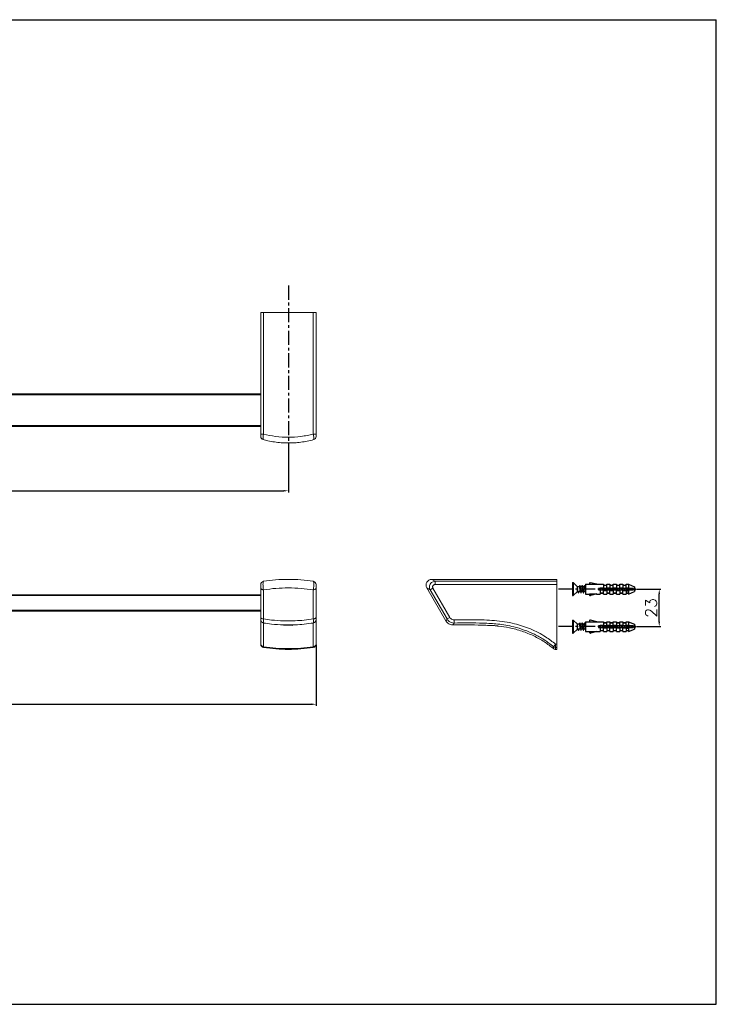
# Model space of a CAD drawing. Extents: x 271 to 1127, y 374 to 979.
# Tile 2 of 2: x 699 to 1127, y 374 to 979. Entities that reach past the tile are written whole.
import ezdxf

# ---------------------------------------------------------------- set-up
doc = ezdxf.new("R2010")
doc.units = 0
doc.header["$LTSCALE"] = 23.1
doc.linetypes.add('CENTER', pattern=[0.6, 0.375, -0.075, 0.075, -0.075])
doc.layers.get('0').update_dxf_attribs({"linetype": 'CONTINUOUS'})
doc.layers.get('Defpoints').update_dxf_attribs({"linetype": 'CONTINUOUS'})
doc.styles.get("Standard").update_dxf_attribs({"font": 'txt.shx', "bigfont": 'whgtxt.shx'})
doc.dimstyles.get("Standard").update_dxf_attribs({"dimtxt": 2.5, "dimasz": 0.18, "dimexe": 0.18, "dimexo": 0.0625, "dimgap": 0.09, "dimtad": 0, "dimtih": 1, "dimtoh": 1, "dimdec": 4, "dimzin": 0, "dimdsep": 46, "dimtxsty": 'Standard', "dimcen": 0.09, "dimadec": 0, "dimazin": 0, "dimtp": 0.001, "dimtm": 0.001, "dimtfac": 1, "dimtdec": 4, "dimtofl": 0, "dimtmove": 0, "dimatfit": 0, "dimfxl": 0, "dimtolj": 1, "dimtzin": 0, "dimarcsym": 0})

# ---------------------------------------------------------------- blocks, each defined once
blk = doc.blocks.new('A$C32A71373')
at = {"color": 2, "linetype": 'Continuous'}
for p, q in [((0, 420), (594, 420)), ((594, 0), (594, 420)), ((0, 0), (594, 0))]:
    blk.add_line(p, q, dxfattribs=at)
blk = doc.blocks.new('A$C31D75944')
at = {"color": 7, "linetype": 'Continuous', "lineweight": 15}
for p, q in [((-98.01, 235.93), (-174.69, 235.93)), ((-98.01, 234.74), (-98.01, 235.93)), ((-177.72, 230.68), (-166.05, 210.46)), ((-173.97, 230.54), (-175.68, 229.55)), ((-173.97, 230.54), (-163.6, 212.59)), ((-172.69, 232.76), (-172.69, 234.74)), ((-172.69, 234.74), (-98.01, 234.74)), ((-98.01, 232.76), (-172.69, 232.76)), ((-98.01, 234.74), (-98.01, 232.76)), ((-98.01, 232.76), (-98.01, 196.11)), ((-165.32, 211.6), (-175.68, 229.55)), ((-163.6, 212.59), (-165.32, 211.6)), ((-161.66, 208), (-161.66, 208)), ((-161.04, 211.11), (-161.04, 209.13)), ((-98.64, 196.11), (-99.93, 194.6)), ((-98.64, 196.11), (-98.01, 196.11)), ((-98.64, 196.11), (-98.64, 194.13)), ((-98.01, 194.13), (-98.64, 194.13)), ((-98.01, 196.11), (-98.01, 194.13)), ((-98.01, 192.93), (-98.01, 194.13)), ((-98.64, 192.95), (-98.64, 192.93)), ((-98.64, 192.93), (-98.01, 192.93))]:
    blk.add_line(p, q, dxfattribs=at)
for centre, radius, start, end in [((-174.69, 232.43), 3.5, 89.98407, 210.03352), ((-98.64, 196.15), 2.01, 230.37874, 270.04783)]:
    blk.add_arc(centre, radius, start, end, dxfattribs=at)
at = {"color": 8, "linetype": 'Continuous', "lineweight": 15}
for points, knots in [([(-174.69, 235.93), (-174.69, 235.93), (-174.86, 236.03), (-174.31, 235.71), (-173.23, 235.07), (-172.69, 234.74)], [0, 0, 0, 0, 0.000572, 0.494644, 1, 1, 1, 1]), ([(-175.68, 229.55), (-176.23, 229.86), (-177.33, 230.47), (-177.89, 230.78), (-177.72, 230.68), (-177.72, 230.68)], [0, 0, 0, 0, 0.4942676, 0.9994406, 1, 1, 1, 1]), ([(-165.99, 210.49), (-165.99, 210.49), (-166.01, 210.46), (-165.78, 210.85), (-165.47, 211.35), (-165.32, 211.6)], [0, 0, 0, 0, 0.2682631, 0.6333506, 1, 1, 1, 1]), ([(-161.04, 209.13), (-161.18, 208.88), (-161.46, 208.36), (-161.67, 207.98), (-161.66, 207.99), (-161.66, 208)], [0, 0, 0, 0, 0.3851579, 0.7719575, 1, 1, 1, 1]), ([(-99.93, 193.41), (-99.93, 193.46), (-99.93, 193.55), (-99.93, 194.25), (-99.93, 194.6)], [0, 0, 0, 0, 0.4979915, 1, 1, 1, 1]), ([(-98.64, 194.13), (-98.64, 193.78), (-98.64, 193.08), (-98.64, 192.98), (-98.64, 192.93)], [0, 0, 0, 0, 0.49895, 1, 1, 1, 1])]:
    blk.add_open_spline(points, degree=3, knots=knots, dxfattribs=at)
at = {"color": 7, "linetype": 'Continuous', "lineweight": 15}
for points, knots in [([(-175.68, 229.55), (-175.72, 229.63), (-175.93, 230.04), (-176.15, 230.86), (-176.09, 232), (-175.66, 233.08), (-174.89, 233.97), (-173.86, 234.6), (-173.07, 234.69), (-172.69, 234.74)], [0, 0, 0, 0, 0.036764, 0.19458, 0.350392, 0.507726, 0.669831, 0.83606, 1, 1, 1, 1]), ([(-172.69, 232.76), (-172.86, 232.75), (-173.2, 232.72), (-173.66, 232.45), (-173.99, 232.07), (-174.17, 231.61), (-174.19, 231.11), (-174.09, 230.75), (-173.99, 230.58), (-173.97, 230.54)], [0, 0, 0, 0, 0.165799, 0.331827, 0.4924, 0.648165, 0.8035, 0.962649, 1, 1, 1, 1]), ([(-163.6, 212.59), (-163.41, 212.32), (-163.02, 211.78), (-162.1, 211.23), (-161.41, 211.15), (-161.04, 211.11)], [0, 0, 0, 0, 0.322323, 0.644715, 1, 1, 1, 1]), ([(-166.03, 210.47), (-166, 210.41), (-165.81, 210.01), (-165.24, 209.37), (-164.33, 208.63), (-163.23, 208.15), (-162.31, 207.93), (-161.78, 207.97), (-161.66, 207.97)], [0, 0, 0, 0, 0.041554, 0.254767, 0.475971, 0.700509, 0.930566, 1, 1, 1, 1]), ([(-161.04, 209.13), (-161.65, 209.2), (-162.81, 209.34), (-164.34, 210.25), (-164.99, 211.15), (-165.32, 211.6)], [0, 0, 0, 0, 0.355171, 0.677815, 1, 1, 1, 1]), ([(-161.66, 207.93), (-158.73, 207.92), (-152.82, 207.91), (-145.35, 207.97), (-140.81, 207.7), (-139.26, 207.61)], [0, 0, 0, 0, 0.3920989, 0.7913365, 1, 1, 1, 1]), ([(-161.04, 211.11), (-157.94, 211.12), (-151.75, 211.13), (-143.47, 211.08), (-136.2, 210.72), (-129.99, 210.02), (-124.21, 208.89), (-118.91, 207.34), (-114.05, 205.52), (-109.32, 203.29), (-104.04, 200.31), (-100.64, 197.67), (-98.64, 196.11)], [0, 0, 0, 0, 0.141282, 0.282545, 0.377623, 0.472751, 0.567672, 0.645862, 0.724052, 0.804248, 0.884436, 1, 1, 1, 1]), ([(-99.93, 194.6), (-101.86, 196.1), (-105.56, 198.97), (-111.67, 202.3), (-117.87, 204.94), (-123.76, 206.74), (-129.21, 207.88), (-135.46, 208.72), (-143.1, 209.15), (-152.07, 209.19), (-158.05, 209.15), (-161.04, 209.13)], [0, 0, 0, 0, 0.113738, 0.21819, 0.322963, 0.427456, 0.504762, 0.58208, 0.721252, 0.860617, 1, 1, 1, 1]), ([(-133.79, 207.26), (-133.78, 207.26), (-133.75, 207.25), (-134, 207.29), (-134.53, 207.35), (-135.3, 207.44), (-136.21, 207.52), (-137.15, 207.59), (-138.02, 207.64), (-138.71, 207.67), (-139.17, 207.68), (-139.22, 207.68), (-139.25, 207.68)], [0, 0, 0, 0, 0.038049, 0.144326, 0.250893, 0.358308, 0.466356, 0.574396, 0.682028, 0.789312, 0.896475, 1, 1, 1, 1]), ([(-133.8, 207.19), (-131.54, 206.91), (-126.62, 206.31), (-119.3, 204.28), (-112.07, 201.33), (-105.53, 197.78), (-101.75, 194.8), (-99.95, 193.39)], [0, 0, 0, 0, 0.18371, 0.400894, 0.611381, 0.814771, 1, 1, 1, 1]), ([(-99.92, 193.41), (-99.91, 193.39), (-99.73, 193.19), (-99.27, 192.99), (-98.83, 192.96), (-98.63, 192.95)], [0, 0, 0, 0, 0.057808, 0.573086, 1, 1, 1, 1])]:
    blk.add_open_spline(points, degree=3, knots=knots, dxfattribs=at)
blk = doc.blocks.new('*D71')
at = {"color": 2, "lineweight": -2, "transparency": 16777216}
for p, q in [((364.07, 709.84), (364.07, 688.7)), ((864.07, 709.84), (864.07, 688.7)), ((367.07, 689.7), (861.07, 689.7))]:
    blk.add_line(p, q, dxfattribs=at)
at = {"color": 2, "transparency": 16777216}
for points in [[(367.07, 690.2), (367.07, 689.2), (364.07, 689.7)], [(861.07, 690.2), (861.07, 689.2), (864.07, 689.7)]]:
    blk.add_solid(points, dxfattribs=at)
at = {"layer": 'Defpoints', "color": 0, "transparency": 16777216}
for p in [(364.07, 710.14), (864.07, 710.14), (864.07, 689.7)]:
    blk.add_point(p, dxfattribs=at)
at = {"color": 2, "transparency": 16777216, "insert": (614.07, 694.7), "char_height": 7, "attachment_point": 5}
blk.add_mtext('\\A1;500', dxfattribs=at)
blk = doc.blocks.new('A$C4B08682C')
at = {"color": 7, "linetype": 'Continuous'}
for p, q in [((9.7, 31), (10.2, 31)), ((9.7, 31), (9.7, 23)), ((10.2, 31), (12.7, 28.5)), ((10.2, 31), (10.2, 23)), ((20.2, 30.5), (20.2, 29.96)), ((24.65, 29.96), (20.83, 30.98)), ((10.2, 23), (12.7, 25.5)), ((13.79, 28.5), (12.7, 28.5)), ((12.7, 25.5), (12.7, 28.5)), ((14.51, 25.5), (12.7, 25.5)), ((13.45, 24.7), (13.04, 25.5)), ((13.69, 25.5), (13.45, 24.7)), ((13.84, 28.66), (13.76, 28.5)), ((14.56, 28.33), (14.5, 28.5)), ((15.29, 28.5), (14.5, 28.5)), ((16.01, 25.5), (15.19, 25.5)), ((15.34, 28.66), (15.26, 28.5)), ((16.06, 28.33), (15.98, 28.55)), ((16.79, 28.5), (16, 28.5)), ((17.51, 25.5), (16.69, 25.5)), ((17.56, 28.33), (17.48, 28.55)), ((17.7, 28.5), (17.5, 28.5)), ((17.7, 30), (20.2, 30)), ((17.7, 30), (17.7, 24)), ((20.2, 29.96), (24.65, 29.96)), ((24.5, 30), (28.7, 30)), ((47.2, 27.5), (25.7, 27.5)), ((25.7, 27.5), (25.7, 26.5)), ((25.7, 26.5), (47.2, 26.5)), ((26.7, 27.8), (28.7, 27.8)), ((26.7, 27.8), (26.7, 27.5)), ((26.7, 26.5), (26.7, 24.65)), ((26.7, 24.65), (28.7, 24.65)), ((26.7, 24.5), (28.7, 24.5)), ((26.7, 24.5), (26.7, 24)), ((28.7, 30), (28.7, 29.5)), ((28.7, 29.5), (30.7, 29.5)), ((28.7, 29.35), (30.7, 29.35)), ((28.7, 29.35), (28.7, 27.5)), ((28.7, 24.65), (28.7, 26.5)), ((28.7, 26.2), (30.7, 26.2)), ((28.7, 24), (28.7, 24.5)), ((30.7, 30), (32.7, 30)), ((30.7, 29.5), (30.7, 30)), ((30.7, 27.5), (30.7, 29.35)), ((30.7, 27.8), (32.7, 27.8)), ((30.7, 26.5), (30.7, 24.65)), ((30.7, 24.65), (32.7, 24.65)), ((30.7, 24.5), (32.7, 24.5)), ((30.7, 24.5), (30.7, 24)), ((32.7, 30), (32.7, 29.5)), ((32.7, 29.5), (34.7, 29.5)), ((32.7, 29.35), (34.7, 29.35)), ((32.7, 29.35), (32.7, 27.5)), ((32.7, 24.65), (32.7, 26.5)), ((32.7, 26.2), (34.7, 26.2)), ((32.7, 24), (32.7, 24.5)), ((34.7, 30), (36.7, 30)), ((34.7, 29.5), (34.7, 30)), ((34.7, 27.5), (34.7, 29.35)), ((34.7, 27.8), (36.7, 27.8)), ((34.7, 26.5), (34.7, 24.65)), ((34.7, 24.65), (36.7, 24.65)), ((34.7, 24.5), (36.7, 24.5)), ((34.7, 24.5), (34.7, 24)), ((36.7, 30), (36.7, 29.5)), ((36.7, 29.5), (38.7, 29.5)), ((36.7, 29.35), (38.7, 29.35)), ((36.7, 29.35), (36.7, 27.5)), ((36.7, 24.65), (36.7, 26.5)), ((36.7, 26.2), (38.7, 26.2)), ((36.7, 24), (36.7, 24.5)), ((38.7, 30), (40.7, 30)), ((38.7, 29.5), (38.7, 30)), ((38.7, 27.5), (38.7, 29.35)), ((38.7, 27.8), (40.7, 27.8)), ((38.7, 26.5), (38.7, 24.65)), ((38.7, 24.65), (40.7, 24.65)), ((38.7, 24.5), (40.7, 24.5)), ((38.7, 24.5), (38.7, 24)), ((40.7, 30), (40.7, 29.5)), ((40.7, 29.5), (42.7, 29.5)), ((40.7, 29.35), (42.7, 29.35)), ((40.7, 29.35), (40.7, 27.5)), ((40.7, 24.65), (40.7, 26.5)), ((40.7, 26.2), (44.2, 26.2)), ((40.7, 24), (40.7, 24.5)), ((42.7, 30), (44.2, 30)), ((42.7, 29.5), (42.7, 30)), ((42.7, 27.5), (42.7, 29.35)), ((42.7, 27.8), (44.2, 27.8)), ((42.7, 26.8), (42.75, 26.51)), ((42.7, 26.2), (42.7, 26.8)), ((42.7, 25.95), (44.2, 25.95)), ((42.7, 25.95), (42.7, 24.65)), ((42.7, 24.65), (44.2, 24.65)), ((42.7, 24.5), (44.2, 24.5)), ((42.7, 24.5), (42.7, 24)), ((44.2, 30), (47.7, 28.5)), ((44.2, 30), (44.2, 27.5)), ((44.2, 26.5), (44.2, 24)), ((44.2, 24), (47.7, 25.5)), ((47.2, 27.5), (47.2, 26.5)), ((47.7, 28.5), (47.7, 25.5)), ((47.7, 26.24), (47.83, 26.02)), ((9.7, 23), (10.2, 23)), ((17.7, 24), (20.2, 24)), ((20.2, 24.04), (24.65, 24.04)), ((20.2, 23.5), (20.2, 24.04)), ((24.65, 24.04), (20.83, 23.02)), ((24.5, 24), (26.7, 24)), ((28.7, 24), (30.7, 24)), ((32.7, 24), (34.7, 24)), ((36.7, 24), (38.7, 24)), ((40.7, 24), (42.7, 24)), ((9.7, 8), (10.2, 8)), ((9.7, 8), (9.7, 0)), ((10.2, 8), (12.7, 5.5)), ((10.2, 8), (10.2, 0)), ((17.7, 7), (20.2, 7)), ((17.7, 7), (17.7, 1)), ((20.2, 7.5), (20.2, 6.96)), ((20.2, 6.96), (24.65, 6.96)), ((24.65, 6.96), (20.83, 7.98)), ((24.5, 7), (28.7, 7)), ((28.7, 7), (28.7, 6.5)), ((28.7, 6.5), (30.7, 6.5)), ((28.7, 6.35), (30.7, 6.35)), ((28.7, 6.35), (28.7, 4.5)), ((30.7, 7), (32.7, 7)), ((30.7, 6.5), (30.7, 7)), ((30.7, 4.5), (30.7, 6.35)), ((32.7, 7), (32.7, 6.5)), ((32.7, 6.5), (34.7, 6.5)), ((32.7, 6.35), (34.7, 6.35)), ((32.7, 6.35), (32.7, 4.5)), ((34.7, 7), (36.7, 7)), ((34.7, 6.5), (34.7, 7)), ((34.7, 4.5), (34.7, 6.35)), ((36.7, 7), (36.7, 6.5)), ((36.7, 6.5), (38.7, 6.5)), ((36.7, 6.35), (38.7, 6.35)), ((36.7, 6.35), (36.7, 4.5)), ((38.7, 7), (40.7, 7)), ((38.7, 6.5), (38.7, 7)), ((38.7, 4.5), (38.7, 6.35)), ((40.7, 7), (40.7, 6.5)), ((40.7, 6.5), (42.7, 6.5)), ((40.7, 6.35), (42.7, 6.35)), ((40.7, 6.35), (40.7, 4.5)), ((42.7, 7), (44.2, 7)), ((42.7, 6.5), (42.7, 7)), ((42.7, 4.5), (42.7, 6.35)), ((44.2, 7), (47.7, 5.5)), ((44.2, 7), (44.2, 4.5)), ((9.7, 0), (10.2, 0)), ((10.2, 0), (12.7, 2.5)), ((13.79, 5.5), (12.7, 5.5)), ((12.7, 2.5), (12.7, 5.5)), ((14.51, 2.5), (12.7, 2.5)), ((13.45, 1.7), (13.04, 2.5)), ((13.69, 2.5), (13.45, 1.7)), ((13.84, 5.66), (13.76, 5.5)), ((14.56, 5.33), (14.5, 5.5)), ((15.29, 5.5), (14.5, 5.5)), ((16.01, 2.5), (15.19, 2.5)), ((15.34, 5.66), (15.26, 5.5)), ((16.06, 5.33), (15.98, 5.55)), ((16.79, 5.5), (16, 5.5)), ((17.51, 2.5), (16.69, 2.5)), ((17.56, 5.33), (17.48, 5.55)), ((17.7, 5.5), (17.5, 5.5)), ((17.7, 1), (20.2, 1)), ((20.2, 1.04), (24.65, 1.04)), ((20.2, 0.5), (20.2, 1.04)), ((24.65, 1.04), (20.83, 0.02)), ((24.5, 1), (26.7, 1)), ((47.2, 4.5), (25.7, 4.5)), ((25.7, 4.5), (25.7, 3.5)), ((25.7, 3.5), (47.2, 3.5)), ((26.7, 4.8), (28.7, 4.8)), ((26.7, 4.8), (26.7, 4.5)), ((26.7, 3.5), (26.7, 1.65)), ((26.7, 1.65), (28.7, 1.65)), ((26.7, 1.5), (28.7, 1.5)), ((26.7, 1.5), (26.7, 1)), ((28.7, 1.65), (28.7, 3.5)), ((28.7, 3.2), (30.7, 3.2)), ((28.7, 1), (28.7, 1.5)), ((28.7, 1), (30.7, 1)), ((30.7, 4.8), (32.7, 4.8)), ((30.7, 3.5), (30.7, 1.65)), ((30.7, 1.65), (32.7, 1.65)), ((30.7, 1.5), (32.7, 1.5)), ((30.7, 1.5), (30.7, 1)), ((32.7, 1.65), (32.7, 3.5)), ((32.7, 3.2), (34.7, 3.2)), ((32.7, 1), (32.7, 1.5)), ((32.7, 1), (34.7, 1)), ((34.7, 4.8), (36.7, 4.8)), ((34.7, 3.5), (34.7, 1.65)), ((34.7, 1.65), (36.7, 1.65)), ((34.7, 1.5), (36.7, 1.5)), ((34.7, 1.5), (34.7, 1)), ((36.7, 1.65), (36.7, 3.5)), ((36.7, 3.2), (38.7, 3.2)), ((36.7, 1), (36.7, 1.5)), ((36.7, 1), (38.7, 1)), ((38.7, 4.8), (40.7, 4.8)), ((38.7, 3.5), (38.7, 1.65)), ((38.7, 1.65), (40.7, 1.65)), ((38.7, 1.5), (40.7, 1.5)), ((38.7, 1.5), (38.7, 1)), ((40.7, 1.65), (40.7, 3.5)), ((40.7, 3.2), (44.2, 3.2)), ((40.7, 1), (40.7, 1.5)), ((40.7, 1), (42.7, 1)), ((42.7, 4.8), (44.2, 4.8)), ((42.7, 3.8), (42.75, 3.51)), ((42.7, 3.2), (42.7, 3.8)), ((42.7, 2.95), (44.2, 2.95)), ((42.7, 2.95), (42.7, 1.65)), ((42.7, 1.65), (44.2, 1.65)), ((42.7, 1.5), (44.2, 1.5)), ((42.7, 1.5), (42.7, 1)), ((44.2, 3.5), (44.2, 1)), ((44.2, 1), (47.7, 2.5)), ((47.2, 4.5), (47.2, 3.5)), ((47.7, 5.5), (47.7, 2.5)), ((47.7, 3.24), (47.83, 3.02))]:
    blk.add_line(p, q, dxfattribs=at)
at = {"color": 1, "linetype": 'CENTER'}
for p, q in [((37.45, 27), (0, 27)), ((37.45, 4), (0, 4))]:
    blk.add_line(p, q, dxfattribs=at)
at = {"color": 7, "linetype": 'Continuous'}
for points in [[(13.45, 24.7), (13.5, 24.76), (13.53, 24.83)], [(13.53, 24.83), (13.62, 25.12), (13.73, 25.45), (13.75, 25.5)], [(13.79, 28.5), (13.85, 28.46), (13.91, 28.33), (13.97, 28.12), (14.02, 27.85), (14.08, 27.53), (14.14, 27.17), (14.2, 26.81), (14.25, 26.46), (14.31, 26.15), (14.37, 25.88), (14.43, 25.67), (14.47, 25.57)], [(14.15, 29.25), (14, 28.97), (13.84, 28.66)], [(14.15, 29.25), (14.18, 29.29), (14.23, 29.28), (14.28, 29.17)], [(14.5, 28.5), (14.48, 28.55), (14.37, 28.88), (14.28, 29.17)], [(14.28, 29.17), (14.28, 29.16), (14.34, 28.93), (14.39, 28.61), (14.44, 28.22), (14.49, 27.77), (14.54, 27.28), (14.6, 26.78), (14.65, 26.29), (14.7, 25.83), (14.75, 25.43), (14.81, 25.1), (14.86, 24.87), (14.9, 24.75)], [(14.47, 25.57), (14.59, 25.34), (14.75, 25.03), (14.9, 24.75)], [(15.19, 25.5), (15.13, 25.54), (15.07, 25.67), (15.01, 25.88), (14.96, 26.15), (14.9, 26.46), (14.84, 26.81), (14.79, 27.17), (14.73, 27.53), (14.67, 27.85), (14.61, 28.12), (14.56, 28.33)], [(14.9, 24.75), (14.91, 24.73), (14.96, 24.7), (15.01, 24.79), (15.03, 24.83)], [(15.03, 24.83), (15.12, 25.12), (15.23, 25.45), (15.25, 25.5)], [(15.29, 28.5), (15.35, 28.46), (15.41, 28.32), (15.47, 28.12), (15.52, 27.85), (15.58, 27.53), (15.64, 27.18), (15.69, 26.83), (15.75, 26.47), (15.81, 26.15), (15.87, 25.88), (15.93, 25.67), (15.97, 25.57)], [(15.65, 29.25), (15.5, 28.97), (15.34, 28.66)], [(15.65, 29.25), (15.69, 29.3), (15.74, 29.26), (15.78, 29.17)], [(15.98, 28.55), (15.87, 28.88), (15.78, 29.17)], [(15.78, 29.17), (15.8, 29.11), (15.85, 28.86), (15.9, 28.52), (15.95, 28.11), (16.01, 27.65), (16.06, 27.16), (16.11, 26.66), (16.16, 26.17), (16.21, 25.73), (16.27, 25.34), (16.32, 25.04), (16.37, 24.82), (16.4, 24.75)], [(15.97, 25.57), (16.09, 25.34), (16.25, 25.03), (16.4, 24.75)], [(16.69, 25.5), (16.63, 25.54), (16.57, 25.67), (16.52, 25.88), (16.46, 26.15), (16.4, 26.47), (16.34, 26.83), (16.28, 27.18), (16.23, 27.53), (16.17, 27.85), (16.11, 28.12), (16.06, 28.33)], [(16.4, 24.75), (16.42, 24.71), (16.47, 24.71), (16.53, 24.83)], [(16.53, 24.83), (16.62, 25.12), (16.73, 25.45), (16.75, 25.5)], [(17.15, 29.25), (17, 28.97), (16.84, 28.66), (16.76, 28.5)], [(16.79, 28.5), (16.85, 28.46), (16.91, 28.33), (16.96, 28.13), (17.02, 27.86), (17.08, 27.53), (17.14, 27.18), (17.2, 26.82), (17.25, 26.46), (17.31, 26.14), (17.37, 25.87), (17.43, 25.67), (17.47, 25.57)], [(17.15, 29.25), (17.21, 29.3), (17.26, 29.23), (17.28, 29.17)], [(17.48, 28.55), (17.37, 28.88), (17.28, 29.17)], [(17.28, 29.17), (17.31, 29.06), (17.36, 28.78), (17.41, 28.43), (17.47, 28), (17.52, 27.53)], [(17.47, 25.57), (17.59, 25.34), (17.7, 25.13)], [(17.52, 27.53), (17.62, 26.53), (17.67, 26.06), (17.7, 25.86)], [(17.7, 27.69), (17.67, 27.86), (17.61, 28.13), (17.56, 28.33)], [(26.09, 27.5), (26.14, 27.17), (26.2, 26.81), (26.25, 26.5)], [(26.52, 27.5), (26.54, 27.28), (26.6, 26.78), (26.63, 26.5)], [(26.9, 26.5), (26.84, 26.81), (26.79, 27.17), (26.73, 27.5)], [(27.59, 27.5), (27.64, 27.18), (27.69, 26.83), (27.75, 26.5)], [(28.02, 27.5), (28.06, 27.16), (28.11, 26.66), (28.13, 26.5)], [(28.4, 26.5), (28.34, 26.83), (28.28, 27.18), (28.23, 27.5)], [(29.09, 27.5), (29.14, 27.18), (29.2, 26.82), (29.25, 26.5)], [(29.52, 27.5), (29.62, 26.53), (29.63, 26.5)], [(29.9, 26.5), (29.84, 26.82), (29.79, 27.18), (29.73, 27.5)], [(30.59, 27.5), (30.64, 27.18), (30.7, 26.82), (30.75, 26.51)], [(31.02, 27.5), (31.03, 27.41), (31.08, 26.91), (31.13, 26.5)], [(31.4, 26.5), (31.34, 26.82), (31.29, 27.18), (31.23, 27.5)], [(32.09, 27.5), (32.14, 27.17), (32.2, 26.81), (32.25, 26.5)], [(32.52, 27.5), (32.54, 27.28), (32.6, 26.78), (32.63, 26.5)], [(32.9, 26.5), (32.84, 26.81), (32.79, 27.17), (32.73, 27.5)], [(33.59, 27.5), (33.64, 27.18), (33.69, 26.83), (33.75, 26.5)], [(34.02, 27.5), (34.06, 27.16), (34.11, 26.66), (34.13, 26.5)], [(34.4, 26.5), (34.34, 26.83), (34.28, 27.18), (34.23, 27.5)], [(35.09, 27.5), (35.14, 27.18), (35.2, 26.82), (35.25, 26.5)], [(35.52, 27.5), (35.62, 26.53), (35.63, 26.5)], [(35.9, 26.5), (35.84, 26.82), (35.79, 27.18), (35.73, 27.5)], [(36.59, 27.5), (36.64, 27.18), (36.7, 26.82), (36.75, 26.51)], [(37.02, 27.5), (37.03, 27.41), (37.08, 26.91), (37.13, 26.5)], [(37.4, 26.5), (37.34, 26.82), (37.29, 27.18), (37.23, 27.5)], [(38.09, 27.5), (38.14, 27.17), (38.2, 26.81), (38.25, 26.5)], [(38.52, 27.5), (38.54, 27.28), (38.6, 26.78), (38.63, 26.5)], [(38.9, 26.5), (38.84, 26.81), (38.79, 27.17), (38.73, 27.5)], [(39.59, 27.5), (39.64, 27.18), (39.69, 26.83), (39.75, 26.5)], [(40.02, 27.5), (40.06, 27.16), (40.11, 26.66), (40.13, 26.5)], [(40.4, 26.5), (40.34, 26.83), (40.28, 27.18), (40.23, 27.5)], [(41.09, 27.5), (41.14, 27.18), (41.2, 26.82), (41.25, 26.5)], [(41.52, 27.5), (41.62, 26.53), (41.63, 26.5)], [(41.89, 26.5), (41.84, 26.84), (41.78, 27.2), (41.73, 27.5)], [(42.59, 27.5), (42.6, 27.43), (42.65, 27.11), (42.7, 26.8)], [(43.02, 27.5), (43.03, 27.41), (43.08, 26.91), (43.13, 26.5)], [(43.23, 27.5), (43.28, 27.2), (43.34, 26.84), (43.39, 26.5)], [(44.08, 27.5), (44.11, 27.34), (44.17, 27), (44.22, 26.67), (44.25, 26.51)], [(44.52, 27.5), (44.54, 27.32), (44.59, 26.84), (44.63, 26.5)], [(44.73, 27.5), (44.77, 27.23), (44.83, 26.89), (44.89, 26.56), (44.9, 26.5)], [(45.58, 27.5), (45.6, 27.43), (45.66, 27.16), (45.72, 26.89), (45.78, 26.63), (45.81, 26.5)], [(46.01, 27.5), (46.05, 27.22), (46.1, 26.81), (46.14, 26.5)], [(46.2, 27.5), (46.2, 27.5), (46.26, 27.24), (46.32, 26.98), (46.38, 26.72), (46.43, 26.5)], [(47.07, 27.5), (47.07, 27.5), (47.15, 27.32), (47.2, 27.18)], [(47.7, 27.24), (47.75, 27.13), (47.8, 27.02), (47.86, 26.91), (47.92, 26.83), (47.98, 26.77), (48.03, 26.73), (48.09, 26.72)], [(47.7, 26.41), (47.71, 26.37), (47.76, 26.19), (47.81, 26.05), (47.83, 26.02)], [(47.83, 26.02), (47.86, 25.97), (47.92, 25.95), (47.97, 25.97), (48.02, 26.04), (48.07, 26.16), (48.09, 26.21)], [(48.18, 26.74), (48.14, 26.72), (48.09, 26.72)], [(48.09, 26.21), (48.14, 26.33), (48.21, 26.51), (48.28, 26.67)], [(48.28, 26.67), (48.35, 26.81), (48.37, 26.83)], [(14.15, 6.25), (14, 5.97), (13.84, 5.66)], [(14.15, 6.25), (14.18, 6.29), (14.23, 6.28), (14.28, 6.17)], [(14.5, 5.5), (14.48, 5.55), (14.37, 5.88), (14.28, 6.17)], [(14.28, 6.17), (14.28, 6.16), (14.34, 5.93), (14.39, 5.61), (14.44, 5.22), (14.49, 4.77), (14.54, 4.28), (14.6, 3.78), (14.65, 3.29), (14.7, 2.83), (14.75, 2.43), (14.81, 2.1), (14.86, 1.87), (14.9, 1.75)], [(15.65, 6.25), (15.5, 5.97), (15.34, 5.66)], [(15.65, 6.25), (15.69, 6.3), (15.74, 6.26), (15.78, 6.17)], [(15.98, 5.55), (15.87, 5.88), (15.78, 6.17)], [(15.78, 6.17), (15.8, 6.11), (15.85, 5.86), (15.9, 5.52), (15.95, 5.11), (16.01, 4.65), (16.06, 4.16), (16.11, 3.66), (16.16, 3.17), (16.21, 2.73), (16.27, 2.34), (16.32, 2.04), (16.37, 1.82), (16.4, 1.75)], [(17.15, 6.25), (17, 5.97), (16.84, 5.66), (16.76, 5.5)], [(17.15, 6.25), (17.21, 6.3), (17.26, 6.23), (17.28, 6.17)], [(17.48, 5.55), (17.37, 5.88), (17.28, 6.17)], [(17.28, 6.17), (17.31, 6.06), (17.36, 5.78), (17.41, 5.43), (17.47, 5), (17.52, 4.53)], [(13.45, 1.7), (13.5, 1.76), (13.53, 1.83)], [(13.53, 1.83), (13.62, 2.12), (13.73, 2.45), (13.75, 2.5)], [(13.79, 5.5), (13.85, 5.46), (13.91, 5.33), (13.97, 5.12), (14.02, 4.85), (14.08, 4.53), (14.14, 4.17), (14.2, 3.81), (14.25, 3.46), (14.31, 3.15), (14.37, 2.88), (14.43, 2.67), (14.47, 2.57)], [(14.47, 2.57), (14.59, 2.34), (14.75, 2.03), (14.9, 1.75)], [(15.19, 2.5), (15.13, 2.54), (15.07, 2.67), (15.01, 2.88), (14.96, 3.15), (14.9, 3.46), (14.84, 3.81), (14.79, 4.17), (14.73, 4.53), (14.67, 4.85), (14.61, 5.12), (14.56, 5.33)], [(14.9, 1.75), (14.91, 1.73), (14.96, 1.7), (15.01, 1.79), (15.03, 1.83)], [(15.03, 1.83), (15.12, 2.12), (15.23, 2.45), (15.25, 2.5)], [(15.29, 5.5), (15.35, 5.46), (15.41, 5.32), (15.47, 5.12), (15.52, 4.85), (15.58, 4.53), (15.64, 4.18), (15.69, 3.83), (15.75, 3.47), (15.81, 3.15), (15.87, 2.88), (15.93, 2.67), (15.97, 2.57)], [(15.97, 2.57), (16.09, 2.34), (16.25, 2.03), (16.4, 1.75)], [(16.69, 2.5), (16.63, 2.54), (16.57, 2.67), (16.52, 2.88), (16.46, 3.15), (16.4, 3.47), (16.34, 3.83), (16.28, 4.18), (16.23, 4.53), (16.17, 4.85), (16.11, 5.12), (16.06, 5.33)], [(16.4, 1.75), (16.42, 1.71), (16.47, 1.71), (16.53, 1.83)], [(16.53, 1.83), (16.62, 2.12), (16.73, 2.45), (16.75, 2.5)], [(16.79, 5.5), (16.85, 5.46), (16.91, 5.33), (16.96, 5.13), (17.02, 4.86), (17.08, 4.53), (17.14, 4.18), (17.2, 3.82), (17.25, 3.46), (17.31, 3.14), (17.37, 2.87), (17.43, 2.67), (17.47, 2.57)], [(17.47, 2.57), (17.59, 2.34), (17.7, 2.13)], [(17.52, 4.53), (17.62, 3.53), (17.67, 3.06), (17.7, 2.86)], [(17.7, 4.69), (17.67, 4.86), (17.61, 5.13), (17.56, 5.33)], [(26.09, 4.5), (26.14, 4.17), (26.2, 3.81), (26.25, 3.5)], [(26.52, 4.5), (26.54, 4.28), (26.6, 3.78), (26.63, 3.5)], [(26.9, 3.5), (26.84, 3.81), (26.79, 4.17), (26.73, 4.5)], [(27.59, 4.5), (27.64, 4.18), (27.69, 3.83), (27.75, 3.5)], [(28.02, 4.5), (28.06, 4.16), (28.11, 3.66), (28.13, 3.5)], [(28.4, 3.5), (28.34, 3.83), (28.28, 4.18), (28.23, 4.5)], [(29.09, 4.5), (29.14, 4.18), (29.2, 3.82), (29.25, 3.5)], [(29.52, 4.5), (29.62, 3.53), (29.63, 3.5)], [(29.9, 3.5), (29.84, 3.82), (29.79, 4.18), (29.73, 4.5)], [(30.59, 4.5), (30.64, 4.18), (30.7, 3.82), (30.75, 3.51)], [(31.02, 4.5), (31.03, 4.41), (31.08, 3.91), (31.13, 3.5)], [(31.4, 3.5), (31.34, 3.82), (31.29, 4.18), (31.23, 4.5)], [(32.09, 4.5), (32.14, 4.17), (32.2, 3.81), (32.25, 3.5)], [(32.52, 4.5), (32.54, 4.28), (32.6, 3.78), (32.63, 3.5)], [(32.9, 3.5), (32.84, 3.81), (32.79, 4.17), (32.73, 4.5)], [(33.59, 4.5), (33.64, 4.18), (33.69, 3.83), (33.75, 3.5)], [(34.02, 4.5), (34.06, 4.16), (34.11, 3.66), (34.13, 3.5)], [(34.4, 3.5), (34.34, 3.83), (34.28, 4.18), (34.23, 4.5)], [(35.09, 4.5), (35.14, 4.18), (35.2, 3.82), (35.25, 3.5)], [(35.52, 4.5), (35.62, 3.53), (35.63, 3.5)], [(35.9, 3.5), (35.84, 3.82), (35.79, 4.18), (35.73, 4.5)], [(36.59, 4.5), (36.64, 4.18), (36.7, 3.82), (36.75, 3.51)], [(37.02, 4.5), (37.03, 4.41), (37.08, 3.91), (37.13, 3.5)], [(37.4, 3.5), (37.34, 3.82), (37.29, 4.18), (37.23, 4.5)], [(38.09, 4.5), (38.14, 4.17), (38.2, 3.81), (38.25, 3.5)], [(38.52, 4.5), (38.54, 4.28), (38.6, 3.78), (38.63, 3.5)], [(38.9, 3.5), (38.84, 3.81), (38.79, 4.17), (38.73, 4.5)], [(39.59, 4.5), (39.64, 4.18), (39.69, 3.83), (39.75, 3.5)], [(40.02, 4.5), (40.06, 4.16), (40.11, 3.66), (40.13, 3.5)], [(40.4, 3.5), (40.34, 3.83), (40.28, 4.18), (40.23, 4.5)], [(41.09, 4.5), (41.14, 4.18), (41.2, 3.82), (41.25, 3.5)], [(41.52, 4.5), (41.62, 3.53), (41.63, 3.5)], [(41.89, 3.5), (41.84, 3.84), (41.78, 4.2), (41.73, 4.5)], [(42.59, 4.5), (42.6, 4.43), (42.65, 4.11), (42.7, 3.8)], [(43.02, 4.5), (43.03, 4.41), (43.08, 3.91), (43.13, 3.5)], [(43.23, 4.5), (43.28, 4.2), (43.34, 3.84), (43.39, 3.5)], [(44.08, 4.5), (44.11, 4.34), (44.17, 4), (44.22, 3.67), (44.25, 3.51)], [(44.52, 4.5), (44.54, 4.32), (44.59, 3.84), (44.63, 3.5)], [(44.73, 4.5), (44.77, 4.23), (44.83, 3.89), (44.89, 3.56), (44.9, 3.5)], [(45.58, 4.5), (45.6, 4.43), (45.66, 4.16), (45.72, 3.89), (45.78, 3.63), (45.81, 3.5)], [(46.01, 4.5), (46.05, 4.22), (46.1, 3.81), (46.14, 3.5)], [(46.2, 4.5), (46.2, 4.5), (46.26, 4.24), (46.32, 3.98), (46.38, 3.72), (46.43, 3.5)], [(47.07, 4.5), (47.07, 4.5), (47.15, 4.32), (47.2, 4.18)], [(47.7, 4.24), (47.75, 4.13), (47.8, 4.02), (47.86, 3.91), (47.92, 3.83), (47.98, 3.77), (48.03, 3.73), (48.09, 3.72)], [(47.7, 3.41), (47.71, 3.37), (47.76, 3.19), (47.81, 3.05), (47.83, 3.02)], [(47.83, 3.02), (47.86, 2.97), (47.92, 2.95), (47.97, 2.97), (48.02, 3.04), (48.07, 3.16), (48.09, 3.21)], [(48.18, 3.74), (48.14, 3.72), (48.09, 3.72)], [(48.09, 3.21), (48.14, 3.33), (48.21, 3.51), (48.28, 3.67)], [(48.28, 3.67), (48.35, 3.81), (48.37, 3.83)]]:
    blk.add_lwpolyline(points, dxfattribs=at)
for centre, radius, start, end in [((20.7, 30.5), 0.5, 75, 180), ((42.7, 15.75), 12.75, 61.92751, 66.85264), ((42.7, 38.25), 12.75, 295.48366, 298.07249), ((20.7, 23.5), 0.5, 180, 285), ((20.7, 7.5), 0.5, 75, 180), ((20.7, 0.5), 0.5, 180, 285), ((42.7, -7.25), 12.75, 61.92751, 66.85264), ((42.7, 15.25), 12.75, 295.48366, 298.07249)]:
    blk.add_arc(centre, radius, start, end, dxfattribs=at)
blk = doc.blocks.new('*D77')
at = {"color": 2, "lineweight": -2, "transparency": 16777216}
for p, q in [((1077.78, 629.27), (1092.75, 629.27)), ((1091.75, 609.27), (1091.75, 626.27)), ((1077.78, 606.27), (1092.75, 606.27))]:
    blk.add_line(p, q, dxfattribs=at)
at = {"color": 2, "transparency": 16777216}
for points in [[(1091.25, 626.27), (1092.25, 626.27), (1091.75, 629.27)], [(1091.25, 609.27), (1092.25, 609.27), (1091.75, 606.27)]]:
    blk.add_solid(points, dxfattribs=at)
at = {"layer": 'Defpoints', "color": 0, "transparency": 16777216}
for p in [(1077.48, 629.27), (1091.75, 629.27), (1077.48, 606.27)]:
    blk.add_point(p, dxfattribs=at)
at = {"color": 2, "transparency": 16777216, "insert": (1086.75, 617.77), "char_height": 7, "attachment_point": 5, "rotation": 90}
blk.add_mtext('\\A1;23', dxfattribs=at)
blk = doc.blocks.new('*D80')
at = {"color": 2, "lineweight": -2, "transparency": 16777216}
for p, q in [((347.07, 595.15), (347.07, 557.57)), ((881.07, 595.15), (881.07, 557.57)), ((350.07, 558.57), (878.07, 558.57))]:
    blk.add_line(p, q, dxfattribs=at)
at = {"color": 2, "transparency": 16777216}
for points in [[(350.07, 559.07), (350.07, 558.07), (347.07, 558.57)], [(878.07, 559.07), (878.07, 558.07), (881.07, 558.57)]]:
    blk.add_solid(points, dxfattribs=at)
at = {"layer": 'Defpoints', "color": 0, "transparency": 16777216}
for p in [(347.07, 595.45), (881.07, 595.45), (881.07, 558.57)]:
    blk.add_point(p, dxfattribs=at)
at = {"color": 2, "transparency": 16777216, "insert": (614.07, 563.57), "char_height": 7, "attachment_point": 5}
blk.add_mtext('\\A1;534', dxfattribs=at)
blk = doc.blocks.new('A$C0FA70AD7')
at = {"color": 7, "linetype": 'Continuous', "lineweight": 15}
for p, q in [((500, 27.28), (500, 37.61)), ((501.69, 36.62), (501.69, 18.67)), ((532.31, 18.67), (532.31, 36.62)), ((534, 37.61), (534, 19.66)), ((34, 33.5), (500, 33.5)), ((500, 33), (34, 33)), ((500, 27.28), (500, 24)), ((34, 24), (500, 24)), ((500, 23.5), (34, 23.5)), ((500, 24), (500, 23.5)), ((500, 19.66), (500, 23.5))]:
    blk.add_line(p, q, dxfattribs=at)
at = {"color": 7, "linetype": 'Continuous', "lineweight": 15, "flags": 128}
for points in [[(501.69, 36.62), (501.35, 36.67), (501.02, 36.74), (500.73, 36.84), (500.48, 36.96), (500.27, 37.11), (500.12, 37.27), (500.03, 37.44), (500, 37.61)], [(534, 37.61), (533.97, 37.44), (533.88, 37.27), (533.73, 37.11), (533.52, 36.96), (533.27, 36.84), (532.98, 36.74), (532.65, 36.67), (532.31, 36.62)], [(501.69, 18.67), (501.35, 18.72), (501.02, 18.79), (500.73, 18.89), (500.48, 19.01), (500.27, 19.15), (500.12, 19.31), (500.03, 19.48), (500, 19.66)], [(534, 19.66), (533.97, 19.48), (533.88, 19.31), (533.73, 19.15), (533.52, 19.01), (533.27, 18.89), (532.98, 18.79), (532.65, 18.72), (532.31, 18.67)]]:
    blk.add_lwpolyline(points, dxfattribs=at)
at = {"color": 7, "linetype": 'Continuous', "lineweight": 15}
for centre, radius, start, end in [((502, 39.83), 2, 98.88817, 180), ((532, 39.83), 2, 0, 81.11183), ((502, 18.18), 2, 180, 261.01881), ((532, 18.18), 2, 278.98034, 0), ((516.98, -1), 15.86, 80.05288, 99.90229), ((501.73, 3.41), 1.74, 187.63511, 271.05833), ((502, 3.18), 2, 180, 261.01856), ((382.94, 20.37), 120.29, 350.83322, 351.05646), ((532.27, 3.41), 1.74, 268.94157, 352.36609), ((647.03, 19.72), 116.2, 188.9361, 189.16717), ((532, 3.18), 2, 278.98144, 0)]:
    blk.add_arc(centre, radius, start, end, dxfattribs=at)
for points, knots in [([(501.69, 41.81), (504.17, 42.14), (509.19, 42.82), (516.95, 43.09), (524.76, 42.82), (529.77, 42.15), (532.31, 41.81)], [0, 0, 0, 0, 0.247364, 0.500198, 0.747278, 1, 1, 1, 1]), ([(500, 37.61), (500, 37.77), (500, 38.08), (500, 38.61), (500, 39.09), (500, 39.48), (500, 39.74), (500, 39.83), (500, 39.83), (500, 39.83)], [0, 0, 0, 0, 0.165656, 0.331538, 0.491993, 0.647711, 0.803077, 0.962324, 1, 1, 1, 1]), ([(501.69, 41.81), (501.68, 41.81), (501.61, 41.78), (501.51, 41.56), (501.43, 40.94), (501.4, 40.03), (501.43, 38.92), (501.53, 37.71), (501.63, 36.98), (501.69, 36.62)], [0, 0, 0, 0, 0.037075, 0.194953, 0.350771, 0.508047, 0.670046, 0.836164, 1, 1, 1, 1]), ([(532.31, 36.62), (529.83, 36.94), (524.82, 37.58), (517.06, 37.83), (509.25, 37.58), (504.23, 36.95), (501.69, 36.62)], [0, 0, 0, 0, 0.2471739, 0.4998015, 0.7470722, 1, 1, 1, 1]), ([(532.31, 36.62), (532.32, 36.7), (532.39, 37.11), (532.49, 37.93), (532.58, 39.07), (532.6, 40.15), (532.57, 41.04), (532.47, 41.67), (532.36, 41.76), (532.31, 41.81)], [0, 0, 0, 0, 0.0367639, 0.1945801, 0.350392, 0.5077263, 0.6698306, 0.83606, 1, 1, 1, 1]), ([(534, 39.83), (534, 39.82), (534, 39.79), (534, 39.52), (534, 39.14), (534, 38.68), (534, 38.18), (534, 37.82), (534, 37.65), (534, 37.61)], [0, 0, 0, 0, 0.1657996, 0.3318272, 0.4923995, 0.6481646, 0.8035007, 0.9626487, 1, 1, 1, 1]), ([(500, 18.18), (500, 18.21), (500, 18.28), (500, 18.8), (500, 19.36), (500, 19.66)], [0, 0, 0, 0, 0.3223243, 0.6447176, 1, 1, 1, 1]), ([(500, 3.18), (500, 4.74), (500, 7.35), (500, 10.29), (500, 12.52), (500, 14.37), (500, 16.23), (500, 17.57), (500, 18.14), (500, 18.21), (500, 18.19), (500, 18.18)], [0, 0, 0, 0, 0.115572, 0.193739, 0.271914, 0.352137, 0.43236, 0.57276, 0.713374, 0.856677, 1, 1, 1, 1]), ([(501.69, 18.67), (501.67, 18.18), (501.64, 17.24), (501.64, 16.38), (501.67, 16.26), (501.69, 16.2)], [0, 0, 0, 0, 0.355169, 0.677814, 1, 1, 1, 1]), ([(501.69, 18.67), (503.36, 18.44), (507.39, 17.88), (513.89, 17.47), (520.58, 17.5), (526.74, 17.91), (530.45, 18.42), (532.31, 18.67)], [0, 0, 0, 0, 0.16494, 0.398429, 0.633563, 0.816391, 1, 1, 1, 1]), ([(532.31, 16.2), (532.33, 16.27), (532.36, 16.41), (532.36, 17.32), (532.33, 18.22), (532.31, 18.67)], [0, 0, 0, 0, 0.355172, 0.677815, 1, 1, 1, 1]), ([(534, 19.66), (534, 19.39), (534, 18.85), (534, 18.3), (534, 18.22), (534, 18.18)], [0, 0, 0, 0, 0.322325, 0.644716, 1, 1, 1, 1]), ([(534, 18.18), (534, 18.19), (534, 18.2), (534, 18.15), (534, 17.79), (534, 17.09), (534, 15.96), (534, 14.41), (534, 12.59), (534, 10.36), (534, 7.38), (534, 4.74), (534, 3.18)], [0, 0, 0, 0, 0.141282, 0.282545, 0.377623, 0.472751, 0.567672, 0.645862, 0.724052, 0.804248, 0.884436, 1, 1, 1, 1]), ([(501.69, 16.2), (501.69, 16.23), (501.69, 16.27), (501.69, 16.24), (501.69, 15.64), (501.7, 14.22), (501.71, 12.01), (501.72, 9.38), (501.73, 6.26), (501.75, 3.56), (501.76, 2), (501.76, 1.67)], [0, 0, 0, 0, 0.143375, 0.287071, 0.43007, 0.572492, 0.676986, 0.78176, 0.886213, 0.975774, 1, 1, 1, 1]), ([(532.31, 16.2), (530.46, 15.94), (526.75, 15.42), (520.6, 15), (513.91, 14.96), (507.41, 15.39), (503.36, 15.97), (501.69, 16.2)], [0, 0, 0, 0, 0.18283, 0.366438, 0.599926, 0.835062, 1, 1, 1, 1]), ([(532.24, 1.67), (532.25, 3.17), (532.27, 6.04), (532.28, 9.37), (532.29, 12.01), (532.3, 13.81), (532.31, 14.95), (532.31, 15.79), (532.31, 16.22), (532.31, 16.26), (532.31, 16.22), (532.31, 16.2)], [0, 0, 0, 0, 0.113738, 0.21819, 0.322963, 0.427456, 0.504762, 0.58208, 0.721252, 0.860617, 1, 1, 1, 1]), ([(532.31, 1.2), (529.78, 0.86), (524.69, 0.17), (517.01, -0.09), (509.31, 0.17), (504.23, 0.86), (501.69, 1.2)], [0, 0, 0, 0, 0.24946, 0.500464, 0.749465, 1, 1, 1, 1]), ([(501.76, 1.67), (504.28, 1.33), (509.33, 0.65), (516.98, 0.39), (524.64, 0.65), (529.7, 1.32), (532.24, 1.67)], [0, 0, 0, 0, 0.249011, 0.499535, 0.749006, 1, 1, 1, 1])]:
    blk.add_open_spline(points, degree=3, knots=knots, dxfattribs=at)
blk = doc.blocks.new('A$C49691C28')
at = {"color": 7, "linetype": 'Continuous', "lineweight": 15}
for p, q in [((500, 5.5), (500, 80.18)), ((500, 80.18), (501.69, 80.18)), ((501.69, 80.18), (501.69, 5.5)), ((532.31, 80.18), (501.69, 80.18)), ((532.31, 5.5), (532.31, 80.18)), ((532.31, 80.18), (534, 80.18)), ((534, 80.18), (534, 5.5)), ((34, 30.18), (500, 30.18)), ((500, 29.68), (34, 29.68)), ((34, 10.68), (500, 10.68)), ((500, 10.18), (34, 10.18)), ((501.69, 5.5), (500, 5.5)), ((534, 5.5), (532.31, 5.5))]:
    blk.add_line(p, q, dxfattribs=at)
for centre, start, end in [((502, 4.01), 179.99499, 254.75956), ((532, 4.01), 285.15161, 0.00001)]:
    blk.add_arc(centre, 2, start, end, dxfattribs=at)
for points, knots in [([(500, 4.03), (500, 4.03), (500, 4.01), (500, 4.17), (500, 4.47), (500, 4.9), (500, 5.26), (500, 5.46), (500, 5.5)], [0, 0, 0, 0, 0.099981, 0.316019, 0.525678, 0.734863, 0.949273, 1, 1, 1, 1]), ([(501.49, 2.13), (502.47, 1.87), (504.79, 1.25), (508.52, 0.59), (512.63, 0.12), (516.7, -0.05), (520.7, 0.08), (524.66, 0.46), (528.58, 1.15), (531.22, 1.71), (532.51, 2.1), (532.52, 2.11)], [0, 0, 0, 0, 0.097062, 0.230988, 0.362154, 0.491343, 0.617957, 0.742954, 0.869762, 0.999045, 1, 1, 1, 1]), ([(501.69, 5.5), (504.17, 4.94), (509.19, 3.8), (516.95, 3.35), (524.76, 3.8), (529.77, 4.93), (532.31, 5.5)], [0, 0, 0, 0, 0.247364, 0.500198, 0.747278, 1, 1, 1, 1]), ([(534, 5.5), (534, 5.33), (534, 4.98), (534, 4.53), (534, 4.2), (534, 4.02), (534, 4.03), (534, 4.03)], [0, 0, 0, 0, 0.222883, 0.446073, 0.66193, 0.871325, 1, 1, 1, 1])]:
    blk.add_open_spline(points, degree=3, knots=knots, dxfattribs=at)
at = {"color": 8, "linetype": 'Continuous', "lineweight": 15}
for points, knots in [([(501.69, 5.5), (501.68, 5.41), (501.61, 4.95), (501.51, 4.13), (501.43, 3.17), (501.4, 2.47), (501.42, 2.1), (501.47, 2.12), (501.49, 2.13)], [0, 0, 0, 0, 0.04948, 0.26018, 0.46813, 0.678027, 0.894227, 1, 1, 1, 1]), ([(532.51, 2.12), (532.53, 2.12), (532.58, 2.13), (532.6, 2.54), (532.57, 3.29), (532.47, 4.33), (532.36, 5.11), (532.31, 5.5)], [0, 0, 0, 0, 0.130156, 0.340831, 0.557894, 0.78048, 1, 1, 1, 1])]:
    blk.add_open_spline(points, degree=3, knots=knots, dxfattribs=at)

msp = doc.modelspace()

# ---------------------------------------------------------------- linework, layer by layer
at = {"color": 1, "linetype": 'CENTER'}
msp.add_line((864.07, 815.71), (864.07, 710.14), dxfattribs=at)

# ---------------------------------------------------------------- block references
at = {"xscale": 1.44, "yscale": 1.44, "zscale": 1.44}
msp.add_blockref('A$C32A71373', (271.43, 374.26), dxfattribs=at)
for name, p in [('A$C49691C28', (347.07, 719.05)), ('A$C0FA70AD7', (347.07, 592.27)), ('A$C31D75944', (1126.79, 399.34)), ('A$C4B08682C', (1028.78, 602.27))]:
    msp.add_blockref(name, p)

# ---------------------------------------------------------------- dimensions: what is measured, and where the dimension line sits
for base, p1, p2, picture, middle in [((864.07, 689.7), (364.07, 710.14), (864.07, 710.14), '*D71', (614.07, 694.7)), ((881.07, 558.57), (347.07, 595.45), (881.07, 595.45), '*D80', (614.07, 563.57))]:
    dim = msp.add_linear_dim(base=base, p1=p1, p2=p2, dimstyle='Standard', override={"dimtxt": 7, "dimasz": 3, "dimexe": 1, "dimexo": 0.3, "dimgap": 1.5, "dimtad": 1, "dimtih": 0, "dimtoh": 0, "dimdec": 1, "dimzin": 8, "dimcen": 0, "dimclrd": 2, "dimclre": 2, "dimclrt": 2, "dimazin": 2, "dimtp": 0.1, "dimtm": 0, "dimtfac": 0.5, "dimtdec": 1, "dimatfit": 3, "dimfxl": 2.5, "dimarcsym": 1})
    dim.commit()
    dim.dimension.update_dxf_attribs({"geometry": picture, "text_midpoint": middle})
dim = msp.add_linear_dim(base=(1091.75, 629.27), p1=(1077.48, 606.27), p2=(1077.48, 629.27), angle=90, dimstyle='Standard', override={"dimtxt": 7, "dimasz": 3, "dimexe": 1, "dimexo": 0.3, "dimgap": 1.5, "dimtad": 1, "dimtih": 0, "dimtoh": 0, "dimdec": 1, "dimzin": 8, "dimcen": 0, "dimclrd": 2, "dimclre": 2, "dimclrt": 2, "dimazin": 2, "dimtp": 0.1, "dimtm": 0, "dimtfac": 0.5, "dimtdec": 1, "dimatfit": 3, "dimfxl": 2.5, "dimarcsym": 1})
dim.commit()
dim.dimension.update_dxf_attribs({"geometry": '*D77', "text_midpoint": (1086.75, 617.77)})

doc.saveas('drawing.dxf')
